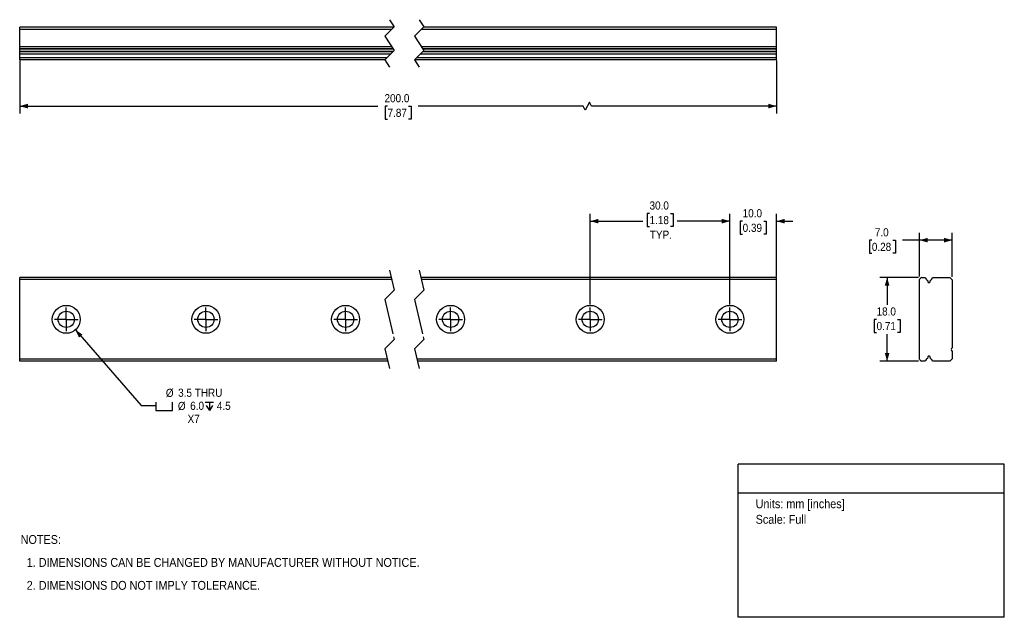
# Model space of a CAD drawing. Header units: millimetres. Extents: x 4 to 216, y 0 to 128.
import ezdxf
from ezdxf.enums import TextEntityAlignment as Align

# ---------------------------------------------------------------- set-up
doc = ezdxf.new("R2010")
doc.units = ezdxf.units.MM
doc.header["$LTSCALE"] = 0.5
doc.linetypes.add('SLD-Center', pattern=[19.05, 15.24, -1.27, 1.27, -1.27])
doc.linetypes.add('SLD-Solid', pattern=[0])
doc.layers.add('CENTER', color=40, linetype='SLD-Center')
doc.layers.add('DIMENSIONS', color=140, linetype='SLD-Solid', lineweight=25)
doc.layers.add('TEXT', color=140, linetype='SLD-Solid', lineweight=25)
doc.layers.add('SLD-DEFPOINTS', color=7, linetype='Continuous', plot=False)
doc.layers.get('SLD-DEFPOINTS').off()
doc.styles.add('SLDTEXTSTYLE0', font='GOTHIC.TTF', dxfattribs={"width": 0.913})
doc.dimstyles.new('SLDDIMSTYLE0', dxfattribs={"dimtxt": 1.75, "dimasz": 1.75, "dimexe": 0, "dimexo": 0.0625, "dimgap": 0.4375, "dimtad": 0, "dimtih": 1, "dimtoh": 1, "dimdec": 1, "dimrnd": 1e-09, "dimzin": 4, "dimdsep": 46, "dimtxsty": 'SLDTEXTSTYLE0', "dimsah": 1, "dimcen": 0.09, "dimadec": 0, "dimazin": 1, "dimtfac": 1, "dimtdec": 1, "dimtmove": 0, "dimatfit": 0, "dimfxl": 0, "dimfrac": 2, "dimtolj": 1, "dimtzin": 12, "dimarcsym": 0})
doc.dimstyles.new('SLDDIMSTYLE1', dxfattribs={"dimtxt": 1.75, "dimasz": 1.75, "dimexe": 0, "dimexo": 0.0625, "dimgap": 0.4375, "dimtad": 0, "dimtih": 1, "dimtoh": 1, "dimdec": 1, "dimrnd": 1e-09, "dimzin": 4, "dimdsep": 46, "dimtxsty": 'SLDTEXTSTYLE0', "dimsah": 1, "dimcen": 0.09, "dimadec": 0, "dimazin": 1, "dimtfac": 1, "dimtdec": 1, "dimtofl": 0, "dimtmove": 0, "dimatfit": 3, "dimfxl": 0, "dimfrac": 2, "dimtolj": 1, "dimtzin": 12, "dimarcsym": 0})
doc.dimstyles.new('SLDDIMSTYLE2', dxfattribs={"dimtxt": 1.75, "dimasz": 1.75, "dimexe": 0, "dimexo": 0.0625, "dimgap": 0.4375, "dimtad": 0, "dimtih": 1, "dimtoh": 1, "dimdec": 1, "dimrnd": 1e-09, "dimzin": 4, "dimdsep": 46, "dimtxsty": 'SLDTEXTSTYLE0', "dimsah": 1, "dimcen": 0, "dimadec": 0, "dimazin": 1, "dimtfac": 1, "dimtdec": 1, "dimtofl": 0, "dimtmove": 0, "dimatfit": 3, "dimfxl": 0, "dimfrac": 2, "dimtolj": 1, "dimtzin": 12, "dimarcsym": 0})

# ---------------------------------------------------------------- blocks, each defined once
blk = doc.blocks.new('SW_NOTE_0')
at = {"layer": 'TEXT', "color": 0, "insert": (0, 2.43), "char_height": 1.905, "attachment_point": 1, "style": 'SLDTEXTSTYLE0'}
blk.add_mtext('Units: mm [inches]', dxfattribs=at)
blk = doc.blocks.new('SW_NOTE_0_1')
at = {"layer": 'TEXT', "color": 0, "insert": (0, 2.43), "char_height": 1.905, "attachment_point": 1, "style": 'SLDTEXTSTYLE0'}
blk.add_mtext('Scale: Full', dxfattribs=at)
blk = doc.blocks.new('Block1')
at = {"layer": 'TEXT'}
for p, q in [((215.9, 32.88), (158.75, 32.88)), ((158.75, 0), (158.75, 32.88)), ((215.9, 0), (215.9, 32.88)), ((158.75, 26.7), (215.9, 26.7)), ((215.9, 0), (158.75, 0))]:
    blk.add_line(p, q, dxfattribs=at)
at = {"layer": 'TEXT', "color": 140}
for name, p in [('SW_NOTE_0', (162.49, 22.9)), ('SW_NOTE_0_1', (162.49, 19.56))]:
    blk.add_blockref(name, p, dxfattribs=at)
at = {"layer": 'TEXT', "color": 140, "style": 'SLDTEXTSTYLE0', "width": 0.913, "flags": 2}
for tag, height, p in [('AUTOATTR0', 2.12, (181.2, 28.35)), ('AUTOATTR1_0', 2.38, (162.86, 14.94)), ('AUTOATTR1_1', 2.38, (163.2, 11.86)), ('AUTOATTR1_2', 2.38, (174.91, 8.78))]:
    blk.add_attdef(tag, text='', height=height, dxfattribs=at).set_placement(p, align=Align.BOTTOM_LEFT)
blk = doc.blocks.new('SW_NOTE_0_2')
at = {"layer": 'TEXT', "color": 0, "char_height": 1.905, "attachment_point": 1, "style": 'SLDTEXTSTYLE0'}
for s, insert in [('NOTES:', (0, 2.43)), ('  1. DIMENSIONS CAN BE CHANGED BY MANUFACTURER WITHOUT NOTICE.', (0, -2.49)), ('  2. DIMENSIONS DO NOT IMPLY TOLERANCE.', (0, -7.42))]:
    blk.add_mtext(s, dxfattribs=dict(at, insert=insert))
blk = doc.blocks.new('_D')
at = {"layer": 'DIMENSIONS'}
for p, q in [((156.97, 85.06), (153.47, 85.06)), ((156.97, 67.15), (156.97, 86.65)), ((159.7, 85.05), (159.17, 85.05)), ((159.17, 85.05), (159.17, 82.27)), ((164.23, 85.05), (164.76, 85.05)), ((164.76, 85.05), (164.76, 82.27)), ((166.97, 73.19), (166.97, 86.65)), ((166.97, 85.06), (170.47, 85.06)), ((159.17, 82.27), (159.7, 82.27)), ((164.76, 82.27), (164.23, 82.27))]:
    blk.add_line(p, q, dxfattribs=at)
for points in [[(156.97, 85.06), (155.22, 85.56), (155.22, 84.56)], [(166.97, 85.06), (168.72, 84.56), (168.72, 85.56)]]:
    blk.add_solid(points, dxfattribs=at)
at = {"layer": 'DIMENSIONS', "char_height": 1.75, "attachment_point": 1, "style": 'SLDTEXTSTYLE0'}
for s, insert in [('10.0', (159.7, 87.64)), ('0.39', (159.7, 84.51))]:
    blk.add_mtext(s, dxfattribs=dict(at, insert=insert))
blk = doc.blocks.new('_D_1')
at = {"layer": 'DIMENSIONS'}
for p, q in [((139.7, 86.71), (139.17, 86.71)), ((139.17, 86.71), (139.17, 83.93)), ((144.23, 86.71), (144.76, 86.71)), ((144.76, 86.71), (144.76, 83.93)), ((126.97, 67.15), (126.97, 86.65)), ((126.97, 85.06), (138.28, 85.06)), ((156.97, 85.06), (145.65, 85.06)), ((156.97, 67.15), (156.97, 86.65)), ((139.17, 83.93), (139.7, 83.93)), ((144.76, 83.93), (144.23, 83.93))]:
    blk.add_line(p, q, dxfattribs=at)
for points in [[(126.97, 85.06), (128.72, 84.56), (128.72, 85.56)], [(156.97, 85.06), (155.22, 85.56), (155.22, 84.56)]]:
    blk.add_solid(points, dxfattribs=at)
at = {"layer": 'DIMENSIONS', "char_height": 1.75, "attachment_point": 1, "style": 'SLDTEXTSTYLE0'}
for s, insert in [('30.0', (139.7, 89.3)), ('1.18', (139.7, 86.17)), ('TYP.', (139.77, 83.03))]:
    blk.add_mtext(s, dxfattribs=dict(at, insert=insert))
blk = doc.blocks.new('SW_SYMBOL_HOLE_SPOT')
at = {"layer": 'DIMENSIONS', "color": 0}
for p, q in [((0, 437.5), (0, 37.5)), ((0, 37.5), (800, 37.5)), ((800, 37.5), (800, 437.5))]:
    blk.add_line(p, q, dxfattribs=at)
blk = doc.blocks.new('SW_SYMBOL_HOLE_DEPTH')
at = {"layer": 'DIMENSIONS', "color": 0}
for p, q in [((0, 437.5), (400, 437.5)), ((50, 277.5), (200, 37.5)), ((200, 437.5), (200, 37.5)), ((350, 277.5), (200, 37.5))]:
    blk.add_line(p, q, dxfattribs=at)
blk = doc.blocks.new('_D_2')
at = {"layer": 'DIMENSIONS'}
for p, q in [((16.39, 61.71), (30.5, 45.45)), ((30.5, 45.45), (33.68, 45.45))]:
    blk.add_line(p, q, dxfattribs=at)
blk.add_solid([(16.39, 61.71), (17.16, 60.06), (17.91, 60.72)], dxfattribs=at)
at = {"layer": 'DIMENSIONS', "xscale": 0.004470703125, "yscale": 0.004470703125, "zscale": 0.004470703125}
for name, p in [('SW_SYMBOL_HOLE_SPOT', (33.68, 44.27)), ('SW_SYMBOL_HOLE_DEPTH', (44.27, 44.27))]:
    blk.add_blockref(name, p, dxfattribs=at)
at = {"layer": 'DIMENSIONS', "char_height": 1.75, "attachment_point": 1, "style": 'SLDTEXTSTYLE0'}
for s, insert in [('%%c', (35.81, 49.07)), ('3.5 THRU', (38.45, 49.1)), ('%%c', (38.4, 46.26)), ('6.0', (41.04, 46.29)), ('4.5', (46.77, 46.29)), ('X7', (40.48, 43.49))]:
    blk.add_mtext(s, dxfattribs=dict(at, insert=insert))
blk = doc.blocks.new('SW_CENTERMARKSYMBOL_0')
at = {"layer": 'CENTER', "color": 0}
for q in [(0, 2.54), (-2.54, 0), (0, -2.54), (2.54, 0)]:
    blk.add_line((0, 0), q, dxfattribs=at)
blk = doc.blocks.new('SW_CENTERMARKSYMBOL_1')
at = {"layer": 'CENTER', "color": 0}
for q in [(0, 2.54), (-2.54, 0), (0, -2.54), (2.54, 0)]:
    blk.add_line((0, 0), q, dxfattribs=at)
blk = doc.blocks.new('SW_CENTERMARKSYMBOL_2')
at = {"layer": 'CENTER', "color": 0}
for q in [(0, 2.54), (-2.54, 0), (0, -2.54), (2.54, 0)]:
    blk.add_line((0, 0), q, dxfattribs=at)
blk = doc.blocks.new('SW_CENTERMARKSYMBOL_3')
at = {"layer": 'CENTER', "color": 0}
for q in [(0, 2.54), (-2.54, 0), (0, -2.54), (2.54, 0)]:
    blk.add_line((0, 0), q, dxfattribs=at)
blk = doc.blocks.new('SW_CENTERMARKSYMBOL_4')
at = {"layer": 'CENTER', "color": 0}
for q in [(0, 2.54), (-2.54, 0), (0, -2.54), (2.54, 0)]:
    blk.add_line((0, 0), q, dxfattribs=at)
blk = doc.blocks.new('SW_CENTERMARKSYMBOL_5')
at = {"layer": 'CENTER', "color": 0}
for q in [(0, 2.54), (-2.54, 0), (0, -2.54), (2.54, 0)]:
    blk.add_line((0, 0), q, dxfattribs=at)
blk = doc.blocks.new('_D_3')
at = {"layer": 'DIMENSIONS'}
for p, q in [((197.71, 73.19), (197.71, 82.56)), ((204.71, 73.11), (204.71, 82.56)), ((187.45, 80.96), (186.91, 80.96)), ((186.91, 80.96), (186.91, 78.18)), ((191.97, 80.96), (192.5, 80.96)), ((192.5, 80.96), (192.5, 78.18)), ((197.71, 80.98), (194.04, 80.98)), ((204.71, 80.98), (197.71, 80.98)), ((186.91, 78.18), (187.45, 78.18)), ((192.5, 78.18), (191.97, 78.18))]:
    blk.add_line(p, q, dxfattribs=at)
for points in [[(197.71, 80.98), (199.46, 80.48), (199.46, 81.48)], [(204.71, 80.98), (202.96, 81.48), (202.96, 80.48)]]:
    blk.add_solid(points, dxfattribs=at)
at = {"layer": 'DIMENSIONS', "char_height": 1.75, "attachment_point": 1, "style": 'SLDTEXTSTYLE0'}
for s, insert in [('7.0', (188.09, 83.55)), ('0.28', (187.45, 80.42))]:
    blk.add_mtext(s, dxfattribs=dict(at, insert=insert))
blk = doc.blocks.new('_D_4')
at = {"layer": 'DIMENSIONS'}
for p, q in [((197.5, 72.98), (189.14, 72.98)), ((190.73, 72.98), (190.73, 67.12)), ((188.46, 63.96), (187.93, 63.96)), ((187.93, 63.96), (187.93, 61.18)), ((192.99, 63.96), (193.52, 63.96)), ((193.52, 63.96), (193.52, 61.18)), ((187.93, 61.18), (188.46, 61.18)), ((190.73, 54.98), (190.73, 60.83)), ((193.52, 61.18), (192.99, 61.18)), ((197.5, 54.98), (189.14, 54.98))]:
    blk.add_line(p, q, dxfattribs=at)
for points in [[(190.73, 72.98), (190.23, 71.23), (191.23, 71.23)], [(190.73, 54.98), (191.23, 56.73), (190.23, 56.73)]]:
    blk.add_solid(points, dxfattribs=at)
at = {"layer": 'DIMENSIONS', "char_height": 1.75, "attachment_point": 1, "style": 'SLDTEXTSTYLE0'}
for s, insert in [('18.0', (188.46, 66.55)), ('0.71', (188.46, 63.42))]:
    blk.add_mtext(s, dxfattribs=dict(at, insert=insert))
blk = doc.blocks.new('_D_5')
at = {"layer": 'DIMENSIONS'}
for p, q in [((4.42, 119.53), (4.42, 108.18)), ((166.97, 119.53), (166.97, 108.18)), ((126.77, 110.64), (125.89, 108.89)), ((127.2, 109.77), (126.77, 110.64)), ((4.42, 109.77), (81.36, 109.77)), ((83.43, 109.75), (82.9, 109.75)), ((82.9, 109.75), (82.9, 106.97)), ((87.96, 109.75), (88.49, 109.75)), ((88.49, 109.75), (88.49, 106.97)), ((125.45, 109.77), (90.02, 109.77)), ((125.89, 108.89), (125.45, 109.77)), ((166.97, 109.77), (127.2, 109.77)), ((82.9, 106.97), (83.43, 106.97)), ((88.49, 106.97), (87.96, 106.97))]:
    blk.add_line(p, q, dxfattribs=at)
for points in [[(4.42, 109.77), (6.17, 109.27), (6.17, 110.27)], [(166.97, 109.77), (165.22, 110.27), (165.22, 109.27)]]:
    blk.add_solid(points, dxfattribs=at)
at = {"layer": 'DIMENSIONS', "char_height": 1.75, "attachment_point": 1, "style": 'SLDTEXTSTYLE0'}
for s, insert in [('200.0', (82.78, 112.34)), ('7.87', (83.43, 109.21))]:
    blk.add_mtext(s, dxfattribs=dict(at, insert=insert))

msp = doc.modelspace()

# ---------------------------------------------------------------- linework, layer by layer
for p, q in [((84.82, 126.73), (4.42, 126.73)), ((4.42, 126.23), (4.42, 126.73)), ((84.32, 126.23), (4.42, 126.23)), ((4.42, 122.52), (4.42, 126.23)), ((166.97, 126.23), (90.67, 126.23)), ((166.97, 126.73), (91.17, 126.73)), ((166.97, 126.23), (166.97, 126.73)), ((166.97, 122.52), (166.97, 126.23)), ((84.32, 122.52), (4.42, 122.52)), ((4.42, 122.06), (4.42, 122.52)), ((84.62, 122.06), (4.42, 122.06)), ((4.42, 122.01), (4.42, 122.06)), ((84.65, 122.01), (4.42, 122.01)), ((4.42, 121.46), (4.42, 122.01)), ((84.63, 121.46), (4.42, 121.46)), ((4.42, 121.41), (4.42, 121.46)), ((84.58, 121.41), (4.42, 121.41)), ((4.42, 120.95), (4.42, 121.41)), ((84.12, 120.95), (4.42, 120.95)), ((4.42, 120.16), (4.42, 120.95)), ((166.97, 120.95), (90.47, 120.95)), ((166.97, 122.52), (90.67, 122.52)), ((166.97, 121.41), (90.93, 121.41)), ((166.97, 122.06), (90.97, 122.06)), ((166.97, 121.46), (90.98, 121.46)), ((166.97, 122.01), (91, 122.01)), ((166.97, 122.06), (166.97, 122.52)), ((166.97, 122.01), (166.97, 122.06)), ((166.97, 121.46), (166.97, 122.01)), ((166.97, 121.41), (166.97, 121.46)), ((166.97, 120.95), (166.97, 121.41)), ((166.97, 120.16), (166.97, 120.95)), ((83.33, 120.16), (4.42, 120.16)), ((4.42, 119.73), (4.42, 120.16)), ((82.9, 119.73), (4.42, 119.73)), ((166.97, 119.73), (89.25, 119.73)), ((166.97, 120.16), (89.68, 120.16)), ((166.97, 119.73), (166.97, 120.16)), ((84.23, 72.98), (4.42, 72.98)), ((4.42, 72.55), (4.42, 72.98)), ((84.33, 72.55), (4.42, 72.55)), ((4.42, 55.4), (4.42, 72.55)), ((166.97, 72.98), (90.58, 72.98)), ((166.97, 72.55), (90.68, 72.55)), ((166.97, 72.55), (166.97, 72.98)), ((166.97, 55.4), (166.97, 72.55)), ((197.71, 55.4), (197.71, 72.55)), ((198.13, 72.98), (198.92, 72.98)), ((199.38, 72.39), (199.44, 72.01)), ((199.98, 72.01), (200.03, 72.39)), ((200.49, 72.98), (204.21, 72.98)), ((204.21, 72.98), (204.71, 72.48)), ((204.71, 72.48), (204.71, 57.88)), ((83.39, 55.4), (4.42, 55.4)), ((4.42, 54.98), (4.42, 55.4)), ((166.97, 55.4), (89.74, 55.4)), ((166.97, 54.98), (166.97, 55.4)), ((199.44, 55.95), (199.38, 55.56)), ((200.03, 55.56), (199.98, 55.95)), ((204.71, 55.48), (204.21, 54.98)), ((204.71, 57.08), (204.71, 55.48)), ((83.49, 54.98), (4.42, 54.98)), ((166.97, 54.98), (89.84, 54.98)), ((198.92, 54.98), (198.13, 54.98)), ((204.21, 54.98), (200.49, 54.98))]:
    msp.add_line(p, q)
for centre, radius in [((14.42, 63.98), 3), ((14.42, 63.98), 1.75), ((44.42, 63.98), 3), ((44.42, 63.98), 1.75), ((74.42, 63.98), 3), ((74.42, 63.98), 1.75), ((96.97, 63.98), 3), ((96.97, 63.98), 1.75), ((126.97, 63.98), 3), ((126.97, 63.98), 1.75), ((156.97, 63.98), 3), ((156.97, 63.98), 1.75)]:
    msp.add_circle(centre, radius)
for centre, radius, start, end in [((198.56, 72.13), 0.95, 116.5254, 153.4746), ((199.71, 73.13), 0.8, 190.8069, 246.098), ((199.71, 72.18), 0.32, 212.0287, 327.9713), ((199.71, 73.13), 0.8, 293.902, 349.1931), ((205.01, 57.48), 0.5, 126.8699, 233.1301), ((198.56, 55.83), 0.95, 206.5254, 243.4746), ((199.71, 54.83), 0.8, 113.902, 169.1931), ((199.71, 55.78), 0.32, 32.0287, 147.9713), ((199.71, 54.83), 0.8, 10.8069, 66.098)]:
    msp.add_arc(centre, radius, start, end)
at = {"layer": 'CENTER'}
for p, q in [((83.86, 128.32), (84.86, 126.78)), ((90.21, 128.32), (91.21, 126.78)), ((84.86, 126.78), (82.86, 124.78)), ((82.86, 124.78), (84.86, 121.69)), ((91.21, 126.78), (89.21, 124.78)), ((89.21, 124.78), (91.21, 121.69)), ((84.86, 121.69), (82.86, 119.69)), ((91.21, 121.69), (89.21, 119.69)), ((82.86, 119.69), (83.86, 118.15)), ((89.21, 119.69), (90.21, 118.15)), ((83.86, 74.56), (84.86, 70.27)), ((90.21, 74.56), (91.21, 70.27)), ((84.86, 70.27), (82.86, 68.27)), ((91.21, 70.27), (89.21, 68.27)), ((82.86, 68.27), (84.86, 59.68)), ((89.21, 68.27), (91.21, 59.68)), ((84.86, 59.68), (82.86, 57.68)), ((91.21, 59.68), (89.21, 57.68)), ((82.86, 57.68), (83.86, 53.39)), ((89.21, 57.68), (90.21, 53.39))]:
    msp.add_line(p, q, dxfattribs=at)

# ---------------------------------------------------------------- block references
for name, p in [('SW_CENTERMARKSYMBOL_5', (14.42, 63.98)), ('SW_CENTERMARKSYMBOL_4', (44.42, 63.98)), ('SW_CENTERMARKSYMBOL_3', (74.42, 63.98)), ('SW_CENTERMARKSYMBOL_2', (96.97, 63.98)), ('SW_CENTERMARKSYMBOL_1', (126.97, 63.98)), ('SW_CENTERMARKSYMBOL_0', (156.97, 63.98))]:
    msp.add_blockref(name, p, dxfattribs=at)
at = {"layer": 'SLD-DEFPOINTS'}
msp.add_blockref('Block1', (0, 0), dxfattribs=at)
at = {"layer": 'TEXT'}
msp.add_blockref('SW_NOTE_0_2', (4.63, 15.23), dxfattribs=at)

# ---------------------------------------------------------------- dimensions: what is measured, and where the dimension line sits
at = {"layer": 'DIMENSIONS'}
dim = msp.add_linear_dim(base=(4.42, 109.77), p1=(166.97, 120.16), p2=(4.42, 120.16), text='200.0', dimstyle='SLDDIMSTYLE1', dxfattribs=at)
dim.commit()
dim.dimension.update_dxf_attribs({"geometry": '_D_5', "text_midpoint": (85.69, 109.77), "dimtype": 160})
dim = msp.add_linear_dim(base=(126.97, 85.06), p1=(156.97, 66.52), p2=(126.97, 66.52), angle=0, text='<>\\PTYP.', dimstyle='SLDDIMSTYLE1', dxfattribs=at)
dim.commit()
dim.dimension.update_dxf_attribs({"geometry": '_D_1', "text_midpoint": (141.97, 85.06), "dimtype": 160})
for base, p1, p2, angle, dimstyle, picture, middle in [((156.97, 85.06), (166.97, 72.55), (156.97, 66.52), 0, 'SLDDIMSTYLE0', '_D', (161.97, 85.06)), ((197.71, 80.98), (204.71, 72.48), (197.71, 72.55), 0, 'SLDDIMSTYLE1', '_D_3', (189.71, 80.98)), ((190.73, 54.98), (198.13, 72.98), (198.13, 54.98), 90, 'SLDDIMSTYLE1', '_D_4', (190.73, 63.98))]:
    dim = msp.add_linear_dim(base=base, p1=p1, p2=p2, angle=angle, dimstyle=dimstyle, dxfattribs=at)
    dim.commit()
    dim.dimension.update_dxf_attribs({"geometry": picture, "text_midpoint": middle, "dimtype": 160})
dim = msp.add_diameter_dim_2p(p1=(12.45, 66.24), p2=(16.39, 61.71), text='%%c3.5 THRU\\P{\\fGDT;v}<>{\\fGDT;x}4.5\\PX7', dimstyle='SLDDIMSTYLE2', dxfattribs=at)
dim.commit()
dim.dimension.update_dxf_attribs({"geometry": '_D_2', "text_midpoint": (41.84, 45.45), "dimtype": 163})

doc.saveas('drawing.dxf')
